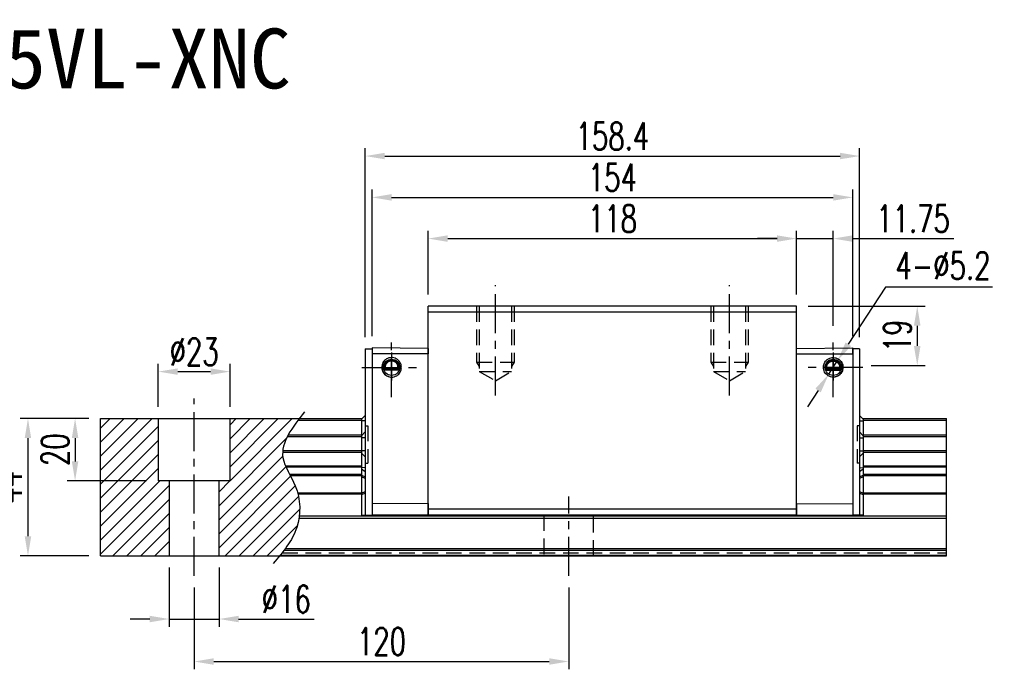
# Model space of a CAD drawing. Header units: millimetres. Extents: x 714 to 1277, y 152 to 642.
# Tile 2 of 2: x 962 to 1277, y 152 to 360. Entities that reach past the tile are written whole.
import ezdxf
from ezdxf.enums import TextEntityAlignment as Align

# ---------------------------------------------------------------- set-up
doc = ezdxf.new("R2010")
doc.units = ezdxf.units.MM
doc.header["$LTSCALE"] = 10
doc.linetypes.add('CENTER', pattern=[2, 1.25, -0.25, 0.25, -0.25])
doc.linetypes.add('DASHED', pattern=[0.75, 0.5, -0.25])
for name, color, linetype in [('2', 7, 'Continuous'), ('4', 7, 'Continuous'), ('CHA', 7, 'Continuous'), ('CL', 1, 'CENTER'), ('DIM', 4, 'Continuous'), ('HID', 2, 'DASHED'), ('OUT', 3, 'Continuous')]:
    doc.layers.add(name, color=color, linetype=linetype)
doc.styles.add('DIM-7', font='SIMPLEX.shx', dxfattribs={"width": 0.7, "bigfont": 'chineset.shx'})
doc.styles.add('T', font='kaiu.ttf')
doc.dimstyles.new('CNS', dxfattribs={"dimtxt": 3.5, "dimasz": 2.5, "dimexe": 1, "dimexo": 1.5, "dimgap": 0.09, "dimtad": 0, "dimdsep": 46, "dimtxsty": 'DIM-7', "dimcen": 0.09, "dimclrd": 1, "dimclre": 1, "dimclrt": 4, "dimadec": 0, "dimazin": 0, "dimtfac": 1, "dimtix": 1, "dimtmove": 2, "dimatfit": 3, "dimfxl": 1, "dimtvp": 0.971429, "dimtolj": 1, "dimarcsym": 0})
doc.dimstyles.new('CNSx1 (指線專用)', dxfattribs={"dimscale": 0.8, "dimtxt": 3.5, "dimasz": 2.5, "dimexe": 1, "dimexo": 1.5, "dimgap": 1, "dimtad": 1, "dimtih": 1, "dimtoh": 1, "dimdsep": 46, "dimtxsty": 'DIM-7', "dimcen": 0.09, "dimclrd": 256, "dimclre": 256, "dimclrt": 4, "dimadec": 0, "dimazin": 0, "dimtfac": 1, "dimtix": 1, "dimtmove": 1, "dimatfit": 3, "dimfxl": 1, "dimtvp": 0.971429, "dimtolj": 1, "dimarcsym": 0})

# ---------------------------------------------------------------- blocks, each defined once
blk = doc.blocks.new('*D68')
at = {"layer": 'DEFPOINTS', "color": 0}
for p in [(1017.44, 181.73), (1137.44, 181.73), (1137.44, 154.27)]:
    blk.add_point(p, dxfattribs=at)
at = {"layer": 'DIM', "color": 7, "lineweight": -2}
for p, q in [((1017.44, 177.98), (1017.44, 151.77)), ((1137.44, 177.98), (1137.44, 151.77)), ((1023.69, 154.27), (1131.19, 154.27))]:
    blk.add_line(p, q, dxfattribs=at)
at = {"layer": 'DIM', "color": 7}
for points in [[(1023.69, 155.31), (1023.69, 153.23), (1017.44, 154.27)], [(1131.19, 155.31), (1131.19, 153.23), (1137.44, 154.27)]]:
    blk.add_solid(points, dxfattribs=at)
at = {"layer": 'DIM', "color": 7, "insert": (1077.44, 160.64), "char_height": 8.75, "attachment_point": 5, "style": 'DIM-7'}
blk.add_mtext('\\A1;120', dxfattribs=at)
blk = doc.blocks.new('*D69')
at = {"layer": 'DEFPOINTS', "color": 0}
for p in [(987.44, 232.14), (979.28, 212.14), (1005.94, 212.14)]:
    blk.add_point(p, dxfattribs=at)
at = {"layer": 'DIM', "color": 7, "lineweight": -2}
for p, q in [((983.69, 232.14), (976.78, 232.14)), ((979.28, 225.89), (979.28, 218.39)), ((1002.19, 212.14), (976.78, 212.14))]:
    blk.add_line(p, q, dxfattribs=at)
at = {"layer": 'DIM', "color": 7}
for points in [[(978.24, 225.89), (980.32, 225.89), (979.28, 232.14)], [(978.24, 218.39), (980.32, 218.39), (979.28, 212.14)]]:
    blk.add_solid(points, dxfattribs=at)
at = {"layer": 'DIM', "color": 7, "insert": (972.91, 222.14), "char_height": 8.75, "attachment_point": 5, "rotation": 90, "style": 'DIM-7'}
blk.add_mtext('\\A1;20', dxfattribs=at)
blk = doc.blocks.new('*D57')
at = {"layer": 'DEFPOINTS', "color": 0}
for p in [(987.44, 232.14), (964.18, 188.14), (987.44, 188.14)]:
    blk.add_point(p, dxfattribs=at)
at = {"layer": 'DIM', "color": 7, "lineweight": -2}
for p, q in [((983.69, 232.14), (961.68, 232.14)), ((964.18, 225.89), (964.18, 194.39)), ((983.69, 188.14), (961.68, 188.14))]:
    blk.add_line(p, q, dxfattribs=at)
at = {"layer": 'DIM', "color": 7}
for points in [[(963.14, 225.89), (965.22, 225.89), (964.18, 232.14)], [(963.14, 194.39), (965.22, 194.39), (964.18, 188.14)]]:
    blk.add_solid(points, dxfattribs=at)
at = {"layer": 'DIM', "color": 7, "insert": (957.81, 210.14), "char_height": 8.75, "attachment_point": 5, "rotation": 90, "style": 'DIM-7'}
blk.add_mtext('\\A1;44', dxfattribs=at)
blk = doc.blocks.new('*D58')
at = {"layer": 'DEFPOINTS', "color": 0}
for p in [(1028.94, 247.18), (1005.94, 232.14), (1028.94, 232.14)]:
    blk.add_point(p, dxfattribs=at)
at = {"layer": 'DIM', "color": 7, "lineweight": -2}
for p, q in [((1005.94, 235.89), (1005.94, 249.68)), ((1028.94, 235.89), (1028.94, 249.68)), ((1012.19, 247.18), (1022.69, 247.18))]:
    blk.add_line(p, q, dxfattribs=at)
at = {"layer": 'DIM', "color": 7}
for points in [[(1012.19, 248.22), (1012.19, 246.14), (1005.94, 247.18)], [(1022.69, 248.22), (1022.69, 246.14), (1028.94, 247.18)]]:
    blk.add_solid(points, dxfattribs=at)
at = {"layer": 'DIM', "color": 7, "insert": (1017.44, 253.55), "char_height": 8.75, "attachment_point": 5, "style": 'DIM-7'}
blk.add_mtext('\\A1;%%c23', dxfattribs=at)
blk = doc.blocks.new('*D59')
at = {"layer": 'DEFPOINTS', "color": 0}
for p in [(1009.44, 188.14), (1025.44, 188.14), (1025.44, 167.88)]:
    blk.add_point(p, dxfattribs=at)
at = {"layer": 'DIM', "color": 7, "lineweight": -2}
for p, q in [((1009.44, 184.39), (1009.44, 165.38)), ((1025.44, 184.39), (1025.44, 165.38)), ((1003.19, 167.88), (996.94, 167.88)), ((1009.44, 167.88), (1025.44, 167.88)), ((1031.69, 167.88), (1055.94, 167.88))]:
    blk.add_line(p, q, dxfattribs=at)
at = {"layer": 'DIM', "color": 7}
for points in [[(1003.19, 168.92), (1003.19, 166.84), (1009.44, 167.88)], [(1031.69, 168.92), (1031.69, 166.84), (1025.44, 167.88)]]:
    blk.add_solid(points, dxfattribs=at)
at = {"layer": 'DIM', "color": 7, "insert": (1046.94, 174.26), "char_height": 8.75, "attachment_point": 5, "style": 'DIM-7'}
blk.add_mtext('\\A1;%%c16', dxfattribs=at)
blk = doc.blocks.new('*D71')
at = {"layer": 'DEFPOINTS', "color": 0}
for p in [(1210.44, 289.81), (1092.44, 268.14), (1210.44, 268.14)]:
    blk.add_point(p, dxfattribs=at)
at = {"layer": 'DIM', "color": 7, "lineweight": -2}
for p, q in [((1092.44, 271.89), (1092.44, 292.31)), ((1210.44, 271.89), (1210.44, 292.31)), ((1098.69, 289.81), (1204.19, 289.81))]:
    blk.add_line(p, q, dxfattribs=at)
at = {"layer": 'DIM', "color": 7}
for points in [[(1098.69, 290.85), (1098.69, 288.77), (1092.44, 289.81)], [(1204.19, 290.85), (1204.19, 288.77), (1210.44, 289.81)]]:
    blk.add_solid(points, dxfattribs=at)
at = {"layer": 'DIM', "color": 7, "insert": (1151.44, 296.19), "char_height": 8.75, "attachment_point": 5, "style": 'DIM-7'}
blk.add_mtext('\\A1;118', dxfattribs=at)
blk = doc.blocks.new('*D60')
at = {"layer": '2', "color": 7, "linetype": 'Continuous', "lineweight": -2}
for p, q in [((1072.24, 258.19), (1072.24, 318.76)), ((1230.64, 258.19), (1230.64, 318.76)), ((1078.49, 316.26), (1224.39, 316.26))]:
    blk.add_line(p, q, dxfattribs=at)
at = {"layer": '2', "color": 7, "linetype": 'Continuous'}
for points in [[(1078.49, 317.3), (1078.49, 315.22), (1072.24, 316.26)], [(1224.39, 317.3), (1224.39, 315.22), (1230.64, 316.26)]]:
    blk.add_solid(points, dxfattribs=at)
at = {"layer": 'DEFPOINTS', "color": 0, "linetype": 'Continuous'}
for p in [(1230.64, 316.26), (1072.24, 254.44), (1230.64, 254.44)]:
    blk.add_point(p, dxfattribs=at)
at = {"layer": '2', "color": 7, "linetype": 'Continuous', "insert": (1151.44, 322.64), "char_height": 8.75, "attachment_point": 5, "style": 'DIM-7'}
blk.add_mtext('\\A1;158.4', dxfattribs=at)
blk = doc.blocks.new('*D61')
at = {"layer": 'DEFPOINTS', "color": 0}
for p in [(1222.19, 289.81), (1210.44, 268.14), (1222.19, 258.07)]:
    blk.add_point(p, dxfattribs=at)
at = {"layer": 'DIM', "color": 7, "lineweight": -2}
for p, q in [((1210.44, 271.89), (1210.44, 292.31)), ((1222.19, 261.82), (1222.19, 292.31)), ((1204.19, 289.81), (1197.94, 289.81)), ((1210.44, 289.81), (1222.19, 289.81)), ((1228.44, 289.81), (1260.86, 289.81))]:
    blk.add_line(p, q, dxfattribs=at)
at = {"layer": 'DIM', "color": 7}
for points in [[(1204.19, 290.85), (1204.19, 288.77), (1210.44, 289.81)], [(1228.44, 290.85), (1228.44, 288.77), (1222.19, 289.81)]]:
    blk.add_solid(points, dxfattribs=at)
at = {"layer": 'DIM', "color": 7, "insert": (1247.77, 296.19), "char_height": 8.75, "attachment_point": 5, "style": 'DIM-7'}
blk.add_mtext('\\A1;11.75', dxfattribs=at)
blk = doc.blocks.new('*D62')
at = {"layer": 'DEFPOINTS', "color": 0}
for p in [(1210.44, 268.14), (1230.64, 249.14), (1249.12, 249.14)]:
    blk.add_point(p, dxfattribs=at)
at = {"layer": 'DIM', "color": 7, "lineweight": -2}
for p, q in [((1214.19, 268.14), (1251.62, 268.14)), ((1249.12, 261.89), (1249.12, 255.39)), ((1234.39, 249.14), (1251.62, 249.14))]:
    blk.add_line(p, q, dxfattribs=at)
at = {"layer": 'DIM', "color": 7}
for points in [[(1248.07, 261.89), (1250.16, 261.89), (1249.12, 268.14)], [(1248.07, 255.39), (1250.16, 255.39), (1249.12, 249.14)]]:
    blk.add_solid(points, dxfattribs=at)
at = {"layer": 'DIM', "color": 7, "insert": (1242.74, 258.64), "char_height": 8.75, "attachment_point": 5, "rotation": 90, "style": 'DIM-7'}
blk.add_mtext('\\A1;19', dxfattribs=at)
blk = doc.blocks.new('*D72')
at = {"layer": 'DEFPOINTS', "color": 0}
for p in [(1228.44, 303.01), (1074.44, 254.79), (1228.44, 254.79)]:
    blk.add_point(p, dxfattribs=at)
at = {"layer": 'DIM', "color": 7, "lineweight": -2}
for p, q in [((1074.44, 258.54), (1074.44, 305.51)), ((1080.69, 303.01), (1222.19, 303.01)), ((1228.44, 258.54), (1228.44, 305.51))]:
    blk.add_line(p, q, dxfattribs=at)
at = {"layer": 'DIM', "color": 7}
for points in [[(1080.69, 304.05), (1080.69, 301.97), (1074.44, 303.01)], [(1222.19, 304.05), (1222.19, 301.97), (1228.44, 303.01)]]:
    blk.add_solid(points, dxfattribs=at)
at = {"layer": 'DIM', "color": 7, "insert": (1151.44, 309.38), "char_height": 8.75, "attachment_point": 5, "style": 'DIM-7'}
blk.add_mtext('\\A1;154', dxfattribs=at)
blk = doc.blocks.new('*D89')
at = {"layer": 'DEFPOINTS', "color": 0}
for p in [(1223.61, 250.72), (1220.77, 246.37)]:
    blk.add_point(p, dxfattribs=at)
at = {"layer": 'DIM', "color": 0, "lineweight": -2}
for p, q in [((1238.99, 274.25), (1227.03, 255.95)), ((1273.28, 274.25), (1238.99, 274.25)), ((1220.77, 246.37), (1223.61, 250.72)), ((1217.35, 241.13), (1213.93, 235.9))]:
    blk.add_line(p, q, dxfattribs=at)
at = {"layer": 'DIM', "color": 0}
for points in [[(1226.16, 256.52), (1227.9, 255.38), (1223.61, 250.72)], [(1216.48, 241.7), (1218.22, 240.56), (1220.77, 246.37)]]:
    blk.add_solid(points, dxfattribs=at)
at = {"layer": 'DIM', "color": 0, "insert": (1257.38, 281.13), "char_height": 8.75, "attachment_point": 5, "style": 'DIM-7'}
blk.add_mtext('\\A1;4-∅5.2', dxfattribs=at)

msp = doc.modelspace()

# ---------------------------------------------------------------- hatches: boundary and pattern name
at = {"layer": 'DIM'}
h = msp.add_hatch(dxfattribs=at)
h.set_pattern_fill('ANSI31', color=0, style=0)
h.set_pattern_definition([(45, (709.533, -354.166), (-2.245064, 2.245064), [])])
h.paths.add_polyline_path([(1005.941, 232.142), (987.441, 232.142), (987.441, 188.142), (1009.441, 188.142), (1009.441, 212.142), (1005.941, 212.142)])
edge = h.paths.add_edge_path()
edge.add_line((1025.441, 188.142), (1044.834, 188.142))
edge.add_spline(control_points=[(1044.834, 188.142), (1047.144, 190.974), (1051.845, 197.56), (1051.452, 209.844), (1043.299, 220.775), (1047.931, 227.937), (1051.138, 232.142)], knot_values=[2.3719972, 2.3719972, 2.3719972, 2.3719972, 13.0733629, 26.449734, 36.2555502, 50.1300895, 50.1300895, 50.1300895, 50.1300895], degree=3, periodic=0)
edge.add_line((1051.138, 232.142), (1028.941, 232.142))
edge.add_line((1028.941, 232.142), (1028.941, 212.142))
edge.add_line((1028.941, 212.142), (1025.441, 212.142))
edge.add_line((1025.441, 212.142), (1025.441, 188.142))

# ---------------------------------------------------------------- linework, layer by layer
at = {"color": 7, "linetype": 'Continuous', "lineweight": 25}
for p, q in [((1050.774, 231.662), (1071.041, 231.662)), ((1072.241, 231.414), (1071.041, 231.369)), ((1230.641, 231.414), (1231.839, 231.369)), ((1231.841, 231.662), (1258.462, 231.662)), ((1072.241, 227.824), (1071.041, 226.63)), ((1230.641, 227.824), (1231.841, 226.63)), ((1047.349, 226.434), (1071.041, 226.434)), ((1047.615, 226.931), (1071.041, 226.931)), ((1072.241, 225.934), (1071.041, 225.934)), ((1230.641, 225.934), (1231.841, 225.934)), ((1231.841, 226.931), (1258.462, 226.931)), ((1231.841, 226.434), (1258.462, 226.434)), ((1045.794, 221.353), (1071.041, 221.353)), ((1045.835, 221.85), (1071.041, 221.85)), ((1072.241, 221.751), (1071.041, 221.751)), ((1072.241, 219.861), (1071.041, 221.055)), ((1230.641, 221.751), (1231.841, 221.751)), ((1230.641, 219.861), (1231.841, 221.055)), ((1231.841, 221.85), (1258.462, 221.85)), ((1231.841, 221.353), (1258.462, 221.353)), ((1046.705, 216.943), (1071.041, 216.943)), ((1046.837, 216.641), (1071.041, 216.641)), ((1072.241, 216.334), (1071.041, 216.4)), ((1071.041, 216.008), (1072.241, 215.16)), ((1230.641, 216.334), (1231.841, 216.4)), ((1230.641, 215.16), (1231.841, 216.008)), ((1231.841, 216.943), (1258.462, 216.943)), ((1231.841, 216.641), (1258.462, 216.641)), ((1048.011, 214.287), (1071.041, 214.287)), ((1048.197, 213.934), (1071.041, 213.934)), ((1071.041, 213.965), (1072.241, 213.468)), ((1072.241, 212.968), (1071.041, 213.465)), ((1230.641, 213.468), (1231.841, 213.965)), ((1231.841, 213.465), (1230.641, 212.968)), ((1231.841, 214.287), (1258.462, 214.287)), ((1231.841, 213.934), (1258.462, 213.934)), ((1050.568, 208.35), (1071.041, 208.35)), ((1071.041, 208.22), (1072.241, 208.717)), ((1230.641, 208.717), (1231.841, 208.22)), ((1231.841, 208.35), (1258.462, 208.35)), ((1050.66, 207.997), (1071.041, 207.997)), ((1072.241, 208.217), (1071.041, 207.72)), ((1231.841, 207.72), (1230.641, 208.217)), ((1231.841, 207.997), (1258.462, 207.997)), ((1051.047, 200.229), (1258.462, 200.229)), ((1051.141, 200.936), (1258.462, 200.936)), ((1046.237, 189.921), (1258.462, 189.921)), ((1046.633, 190.451), (1258.462, 190.451)), ((1045.013, 188.362), (1258.462, 188.362))]:
    msp.add_line(p, q, dxfattribs=at)
at = {"layer": '2', "color": 0, "linetype": 'Continuous'}
for p, q in [((1072.241, 254.442), (1074.441, 254.442)), ((1072.241, 254.442), (1072.241, 201.142)), ((1092.441, 254.635), (1074.441, 254.792)), ((1074.441, 254.792), (1074.441, 201.142)), ((1092.441, 252.838), (1074.441, 252.903)), ((1210.441, 254.635), (1228.441, 254.792)), ((1210.441, 252.838), (1228.441, 252.903)), ((1228.441, 252.903), (1228.441, 254.792)), ((1230.641, 254.442), (1228.441, 254.442)), ((1228.441, 254.442), (1228.441, 201.142)), ((1230.641, 254.442), (1230.641, 201.142)), ((1083.164, 247.742), (1078.217, 247.742)), ((1083.11, 247.592), (1078.271, 247.592)), ((1082.935, 248.042), (1078.446, 248.042)), ((1082.717, 248.331), (1078.664, 248.331)), ((1219.717, 247.742), (1224.664, 247.742)), ((1219.771, 247.592), (1224.61, 247.592)), ((1219.946, 248.042), (1224.435, 248.042)), ((1220.164, 248.331), (1224.217, 248.331)), ((987.441, 232.142), (1071.24, 232.142)), ((987.441, 188.142), (987.441, 232.142)), ((1005.941, 232.142), (1005.941, 212.142)), ((1028.941, 212.142), (1028.941, 232.142)), ((1072.241, 233.143), (1071.041, 231.943)), ((1071.041, 231.943), (1071.041, 201.142)), ((1230.641, 233.143), (1231.841, 231.943)), ((1231.641, 232.142), (1258.462, 232.142)), ((1231.841, 231.943), (1231.841, 201.142)), ((1258.462, 188.142), (1258.462, 232.142)), ((1047.57, 226.434), (1071.041, 226.434)), ((1046.079, 221.85), (1071.041, 221.85)), ((1028.941, 212.142), (1005.941, 212.142)), ((1009.441, 212.142), (1009.441, 188.142)), ((1025.441, 188.142), (1025.441, 212.142)), ((1092.441, 204.896), (1074.441, 204.831)), ((1210.441, 204.896), (1228.441, 204.831)), ((1071.041, 201.142), (1074.441, 201.142)), ((1092.441, 201.142), (1074.441, 201.142)), ((1210.441, 201.142), (1228.441, 201.142)), ((1231.841, 201.142), (1228.441, 201.142)), ((987.441, 188.142), (1258.462, 188.142))]:
    msp.add_line(p, q, dxfattribs=at)
at = {"layer": '2', "color": 0, "linetype": 'DASHED'}
for p, q in [((1005.941, 232.142), (1005.941, 212.142)), ((1028.941, 212.142), (1028.941, 232.142)), ((1072.241, 229.842), (1073.041, 229.842)), ((1073.041, 229.842), (1073.041, 217.842)), ((1230.641, 229.842), (1229.841, 229.842)), ((1229.841, 229.842), (1229.841, 217.842)), ((1072.241, 217.842), (1073.041, 217.842)), ((1230.641, 217.842), (1229.841, 217.842)), ((1028.941, 212.142), (1005.941, 212.142)), ((1009.441, 212.142), (1009.441, 188.142)), ((1025.441, 188.142), (1025.441, 212.142)), ((1129.441, 201.142), (1129.441, 188.142)), ((1145.441, 188.142), (1145.441, 201.142))]:
    msp.add_line(p, q, dxfattribs=at)
at = {"layer": '2', "color": 0, "linetype": 'Continuous'}
for centre in [(1080.691, 248.542), (1222.191, 248.542)]:
    msp.add_circle(centre, 2.6, dxfattribs=at)
for centre, start, end in [((1080.691, 248.542), 141.48563, 180), ((1222.191, 248.542), 0, 38.51437), ((1080.691, 248.542), 180, 269.4375), ((1222.191, 248.542), 270.5625, 0)]:
    msp.add_arc(centre, 3.098, start, end, dxfattribs=at)
for points, degree, knots in [([(1080.691, 251.68), (1080.401, 251.657), (1079.828, 251.611), (1079.042, 251.253), (1078.39, 250.729), (1077.909, 250.066), (1077.618, 249.322), (1077.507, 248.428), (1077.701, 247.347), (1078.478, 246.138), (1079.649, 245.473), (1080.462, 245.42), (1080.691, 245.405)], 3, [0, 0, 0, 0, 0.088414, 0.1748885, 0.2594231, 0.3420175, 0.4226713, 0.5013844, 0.6152487, 0.7511468, 0.9302271, 1, 1, 1, 1]), ([(1082.935, 248.042), (1082.963, 248.167), (1083.001, 248.43), (1082.982, 248.874), (1082.89, 249.244), (1082.78, 249.512), (1082.679, 249.705), (1082.563, 249.884), (1082.428, 250.056), (1082.264, 250.226), (1082.015, 250.436), (1081.713, 250.616), (1081.374, 250.744), (1081.105, 250.81), (1080.832, 250.844), (1080.46, 250.844), (1079.983, 250.758), (1079.529, 250.544), (1079.215, 250.314), (1079.004, 250.115), (1078.828, 249.901), (1078.68, 249.67), (1078.559, 249.422), (1078.469, 249.16), (1078.409, 248.879), (1078.385, 248.593), (1078.396, 248.314), (1078.426, 248.131), (1078.446, 248.042)], 3, [0, 0, 0, 0, 0.0625, 0.125, 0.1875, 0.21875, 0.25, 0.28125, 0.3125, 0.34375, 0.375, 0.4375, 0.46875, 0.5, 0.53125, 0.5625, 0.625, 0.6875, 0.71875, 0.75, 0.78125, 0.8125, 0.84375, 0.875, 0.90625, 0.9375, 0.96875, 1, 1, 1, 1]), ([(1082.717, 248.331), (1082.76, 248.543), (1082.749, 248.761), (1082.738, 248.975), (1082.675, 249.185), (1082.613, 249.391), (1082.502, 249.58), (1082.393, 249.766), (1082.243, 249.926), (1082.096, 250.082), (1081.915, 250.205), (1081.737, 250.326), (1081.535, 250.41), (1081.336, 250.491), (1081.121, 250.533), (1080.909, 250.574), (1080.691, 250.574), (1080.249, 250.575), (1079.847, 250.41), (1079.435, 250.24), (1079.138, 249.926), (1078.988, 249.767), (1078.769, 249.393), (1078.643, 248.977), (1078.621, 248.544), (1078.664, 248.331)], 2, [0, 0, 0, 0.0625, 0.0625, 0.125, 0.125, 0.1875, 0.1875, 0.25, 0.25, 0.3125, 0.3125, 0.375, 0.375, 0.4375, 0.4375, 0.5, 0.5, 0.625, 0.625, 0.75, 0.75, 0.8125, 0.875, 0.9375, 1, 1, 1]), ([(1080.691, 245.405), (1080.98, 245.428), (1081.553, 245.474), (1082.339, 245.832), (1082.991, 246.356), (1083.472, 247.019), (1083.763, 247.763), (1083.874, 248.657), (1083.68, 249.738), (1082.903, 250.947), (1081.732, 251.611), (1080.919, 251.665), (1080.691, 251.68)], 3, [0, 0, 0, 0, 0.088414, 0.1748885, 0.2594231, 0.3420175, 0.4226713, 0.5013844, 0.6152487, 0.7511468, 0.9302271, 1, 1, 1, 1]), ([(1222.191, 245.405), (1221.901, 245.428), (1221.328, 245.474), (1220.542, 245.832), (1219.89, 246.356), (1219.409, 247.019), (1219.118, 247.763), (1219.007, 248.657), (1219.201, 249.738), (1219.978, 250.947), (1221.149, 251.611), (1221.962, 251.665), (1222.191, 251.68)], 3, [0, 0, 0, 0, 0.088414, 0.1748885, 0.2594231, 0.3420175, 0.4226713, 0.5013844, 0.6152487, 0.7511468, 0.9302271, 1, 1, 1, 1]), ([(1219.946, 248.042), (1219.918, 248.167), (1219.88, 248.43), (1219.899, 248.874), (1219.991, 249.244), (1220.101, 249.512), (1220.202, 249.705), (1220.318, 249.884), (1220.453, 250.056), (1220.617, 250.226), (1220.866, 250.436), (1221.168, 250.616), (1221.507, 250.744), (1221.776, 250.81), (1222.049, 250.844), (1222.421, 250.844), (1222.898, 250.758), (1223.352, 250.544), (1223.666, 250.314), (1223.877, 250.115), (1224.053, 249.901), (1224.201, 249.67), (1224.322, 249.422), (1224.412, 249.16), (1224.472, 248.879), (1224.496, 248.593), (1224.485, 248.314), (1224.455, 248.131), (1224.435, 248.042)], 3, [0, 0, 0, 0, 0.0625, 0.125, 0.1875, 0.21875, 0.25, 0.28125, 0.3125, 0.34375, 0.375, 0.4375, 0.46875, 0.5, 0.53125, 0.5625, 0.625, 0.6875, 0.71875, 0.75, 0.78125, 0.8125, 0.84375, 0.875, 0.90625, 0.9375, 0.96875, 1, 1, 1, 1]), ([(1220.164, 248.331), (1220.121, 248.543), (1220.132, 248.761), (1220.143, 248.975), (1220.206, 249.185), (1220.268, 249.391), (1220.379, 249.58), (1220.488, 249.766), (1220.638, 249.926), (1220.785, 250.082), (1220.966, 250.205), (1221.144, 250.326), (1221.346, 250.41), (1221.545, 250.491), (1221.76, 250.533), (1221.972, 250.574), (1222.19, 250.574), (1222.632, 250.575), (1223.034, 250.41), (1223.446, 250.24), (1223.743, 249.926), (1223.893, 249.767), (1224.112, 249.393), (1224.238, 248.977), (1224.26, 248.544), (1224.217, 248.331)], 2, [0, 0, 0, 0.0625, 0.0625, 0.125, 0.125, 0.1875, 0.1875, 0.25, 0.25, 0.3125, 0.3125, 0.375, 0.375, 0.4375, 0.4375, 0.5, 0.5, 0.625, 0.625, 0.75, 0.75, 0.8125, 0.875, 0.9375, 1, 1, 1]), ([(1222.191, 251.68), (1222.48, 251.657), (1223.053, 251.611), (1223.839, 251.253), (1224.491, 250.729), (1224.972, 250.066), (1225.263, 249.322), (1225.374, 248.428), (1225.18, 247.347), (1224.403, 246.138), (1223.232, 245.473), (1222.419, 245.42), (1222.191, 245.405)], 3, [0, 0, 0, 0, 0.088414, 0.1748885, 0.2594231, 0.3420175, 0.4226713, 0.5013844, 0.6152487, 0.7511468, 0.9302271, 1, 1, 1, 1])]:
    msp.add_open_spline(points, degree=degree, knots=knots, dxfattribs=at)
for points, degree in [([(1078.664, 248.331), (1078.551, 248.191), (1078.446, 248.042)], 2), ([(1082.717, 248.331), (1082.79, 248.235), (1082.863, 248.139), (1082.935, 248.042)], 3), ([(1220.164, 248.331), (1220.091, 248.235), (1220.018, 248.139), (1219.946, 248.042)], 3), ([(1224.217, 248.331), (1224.33, 248.191), (1224.435, 248.042)], 2)]:
    msp.add_open_spline(points, degree=degree, dxfattribs=at)
at = {"layer": '2', "color": 0, "linetype": 'DASHED'}
msp.add_open_spline([(1045.636, 189.143), (1258.462, 189.143)], degree=1, dxfattribs=at)
at = {"layer": '4', "color": 0, "linetype": 'Continuous'}
for p, q in [((1210.441, 268.142), (1092.441, 268.142)), ((1092.441, 266.242), (1092.441, 268.142)), ((1210.441, 266.242), (1092.441, 266.242)), ((1092.441, 203.142), (1092.441, 266.242)), ((1210.441, 266.242), (1210.441, 268.142)), ((1210.441, 203.142), (1210.441, 266.242)), ((1092.441, 201.142), (1092.441, 203.142)), ((1210.441, 203.142), (1092.441, 203.142)), ((1210.441, 201.142), (1210.441, 203.142)), ((1210.441, 201.142), (1092.441, 201.142))]:
    msp.add_line(p, q, dxfattribs=at)
at = {"layer": 'CL', "color": 0}
for p, q in [((1113.941, 239.51), (1113.941, 274.855)), ((1188.941, 239.51), (1188.941, 274.855)), ((1080.691, 239.017), (1080.691, 258.067)), ((1222.191, 239.017), (1222.191, 258.067)), ((1080.691, 253.342), (1080.691, 244.342)), ((1222.191, 253.342), (1222.191, 244.342)), ((1071.166, 248.542), (1090.216, 248.542)), ((1231.716, 248.542), (1212.666, 248.542)), ((1017.441, 181.73), (1017.441, 238.555)), ((1017.441, 181.73), (1017.441, 238.555)), ((1137.441, 181.73), (1137.441, 207.199))]:
    msp.add_line(p, q, dxfattribs=at)
at = {"layer": 'DIM', "color": 0}
msp.add_open_spline([(1052.811, 234.3), (1048.957, 229.374), (1042.777, 221.475), (1051.452, 209.844), (1051.881, 196.442), (1045.858, 189.323), (1042.802, 185.71)], degree=3, knots=[0, 0, 0, 0, 16.2465365, 26.0523527, 39.4287239, 53.2135918, 53.2135918, 53.2135918, 53.2135918], dxfattribs=at)
at = {"layer": 'HID', "color": 0}
for p, q in [((1107.941, 268.142), (1107.941, 250.242)), ((1108.791, 268.142), (1108.791, 247.242)), ((1119.091, 268.142), (1119.091, 247.242)), ((1119.941, 268.142), (1119.941, 250.242)), ((1182.941, 268.142), (1182.941, 250.242)), ((1183.791, 268.142), (1183.791, 247.242)), ((1194.091, 268.142), (1194.091, 247.242)), ((1194.941, 268.142), (1194.941, 250.242)), ((1107.941, 250.243), (1108.791, 248.77)), ((1107.941, 250.242), (1119.941, 250.242)), ((1119.942, 250.242), (1119.092, 248.77)), ((1182.941, 250.243), (1183.791, 248.77)), ((1182.941, 250.242), (1194.941, 250.242)), ((1194.942, 250.242), (1194.092, 248.77)), ((1108.791, 247.242), (1119.091, 247.242)), ((1108.791, 247.242), (1113.941, 244.269)), ((1113.941, 244.269), (1119.091, 247.242)), ((1183.791, 247.242), (1194.091, 247.242)), ((1183.791, 247.242), (1188.941, 244.269)), ((1188.941, 244.269), (1194.091, 247.242))]:
    msp.add_line(p, q, dxfattribs=at)
at = {"layer": 'OUT', "color": 0}
for p, q in [((1092.441, 254.635), (1092.441, 252.838)), ((1092.441, 204.896), (1092.441, 252.838)), ((1210.441, 204.896), (1210.441, 252.838)), ((1092.441, 204.896), (1092.441, 201.142)), ((1210.441, 204.896), (1210.441, 201.142))]:
    msp.add_line(p, q, dxfattribs=at)

# ---------------------------------------------------------------- texts
at = {"layer": 'CHA', "color": 0, "style": 'T'}
msp.add_text('TRH55VL-XNC', height=19.2, dxfattribs=at).set_placement((976.5, 347.532), align=Align.MIDDLE)

# ---------------------------------------------------------------- dimensions: what is measured, and where the dimension line sits
at = {"layer": '2', "color": 0, "linetype": 'Continuous'}
dim = msp.add_linear_dim(base=(1230.641, 316.262), p1=(1072.241, 254.442), p2=(1230.641, 254.442), dimstyle='CNS', override={"dimscale": 2.5, "dimgap": 0.8, "dimtad": 1, "dimclrd": 7, "dimclre": 7, "dimclrt": 7, "dimadec": 2, "dimazin": 2, "dimtmove": 1}, dxfattribs=at)
dim.commit()
dim.dimension.update_dxf_attribs({"geometry": '*D60', "text_midpoint": (1151.441, 322.637)})
at = {"layer": 'DIM', "color": 0}
for base, p1, p2, picture, middle in [((1228.441, 303.007), (1074.441, 254.792), (1228.441, 254.792), '*D72', (1151.441, 309.382)), ((1210.441, 289.813), (1092.441, 268.142), (1210.441, 268.142), '*D71', (1151.441, 296.188)), ((1137.441, 154.269), (1017.441, 181.73), (1137.441, 181.73), '*D68', (1077.441, 160.644))]:
    dim = msp.add_linear_dim(base=base, p1=p1, p2=p2, dimstyle='CNS', override={"dimscale": 2.5, "dimgap": 0.8, "dimtad": 1, "dimclrd": 7, "dimclre": 7, "dimclrt": 7, "dimadec": 2, "dimazin": 2, "dimtmove": 1}, dxfattribs=at)
    dim.commit()
    dim.dimension.update_dxf_attribs({"geometry": picture, "text_midpoint": middle})
dim = msp.add_linear_dim(base=(1222.191, 289.813), p1=(1210.441, 268.142), p2=(1222.191, 258.067), dimstyle='CNS', override={"dimscale": 2.5, "dimgap": 0.8, "dimtad": 1, "dimclrd": 7, "dimclre": 7, "dimclrt": 7, "dimadec": 2, "dimazin": 2, "dimtmove": 0}, dxfattribs=at)
dim.commit()
dim.dimension.update_dxf_attribs({"geometry": '*D61', "text_midpoint": (1247.774, 289.813), "dimtype": 160})
dim = msp.add_diameter_dim_2p(p1=(1220.768, 246.366), p2=(1223.613, 250.719), text='4-<>', dimstyle='CNSx1 (指線專用)', override={"dimscale": 2.5, "dimclrd": 0, "dimclre": 0, "dimclrt": 0}, dxfattribs=at)
dim.commit()
dim.dimension.update_dxf_attribs({"geometry": '*D89', "text_midpoint": (1238.988, 274.251), "dimtype": 163})
for base, p1, p2, picture, middle in [((1249.116, 249.142), (1210.441, 268.142), (1230.641, 249.142), '*D62', (1242.741, 258.642)), ((964.181, 188.142), (987.441, 232.142), (987.441, 188.142), '*D57', (957.806, 210.142)), ((979.28, 212.142), (987.441, 232.142), (1005.941, 212.142), '*D69', (972.905, 222.142))]:
    dim = msp.add_linear_dim(base=base, p1=p1, p2=p2, angle=90, dimstyle='CNS', override={"dimscale": 2.5, "dimgap": 0.8, "dimtad": 1, "dimclrd": 7, "dimclre": 7, "dimclrt": 7, "dimadec": 2, "dimazin": 2, "dimtmove": 1}, dxfattribs=at)
    dim.commit()
    dim.dimension.update_dxf_attribs({"geometry": picture, "text_midpoint": middle})
dim = msp.add_linear_dim(base=(1028.941, 247.178), p1=(1005.941, 232.142), p2=(1028.941, 232.142), text='%%c<>', dimstyle='CNS', override={"dimscale": 2.5, "dimgap": 0.8, "dimtad": 1, "dimclrd": 7, "dimclre": 7, "dimclrt": 7, "dimadec": 2, "dimazin": 2, "dimtmove": 1}, dxfattribs=at)
dim.commit()
dim.dimension.update_dxf_attribs({"geometry": '*D58', "text_midpoint": (1017.441, 253.553)})
dim = msp.add_linear_dim(base=(1025.441, 167.881), p1=(1009.441, 188.142), p2=(1025.441, 188.142), text='%%c<>', dimstyle='CNS', override={"dimscale": 2.5, "dimgap": 0.8, "dimtad": 1, "dimclrd": 7, "dimclre": 7, "dimclrt": 7, "dimadec": 2, "dimazin": 2, "dimtmove": 0}, dxfattribs=at)
dim.commit()
dim.dimension.update_dxf_attribs({"geometry": '*D59', "text_midpoint": (1046.941, 167.881), "dimtype": 160})

doc.saveas('drawing.dxf')
